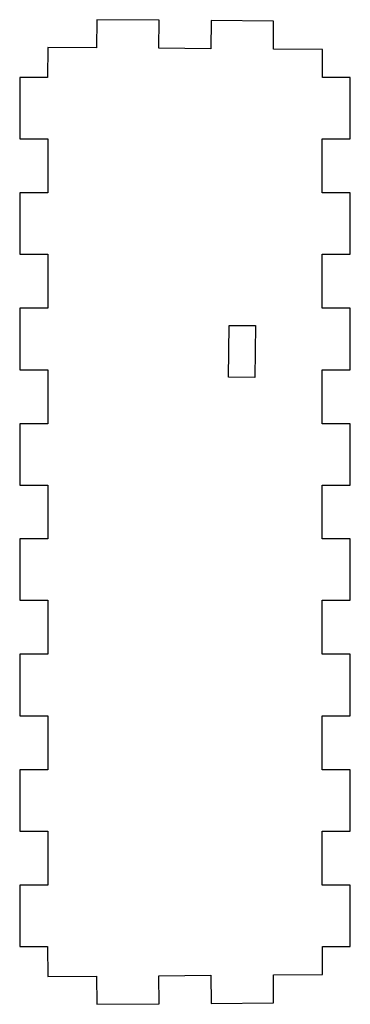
# Model space of a CAD drawing. Header units: millimetres. Extents: x -18 to 18, y -53 to 53.
import ezdxf

# ---------------------------------------------------------------- set-up
doc = ezdxf.new("R2010")
doc.units = ezdxf.units.MM
doc.layers.get('0').update_dxf_attribs({"linetype": 'CONTINUOUS'})

msp = doc.modelspace()

# ---------------------------------------------------------------- linework, layer by layer
for p, q in [((-9.43, 52.59), (-9.45, 49.59)), ((-2.77, 52.54), (-9.43, 52.59)), ((-2.8, 49.54), (-2.77, 52.54)), ((2.8, 52.49), (2.77, 49.49)), ((9.46, 52.44), (2.8, 52.49)), ((9.46, 49.44), (9.46, 52.44)), ((-14.65, 49.63), (-14.68, 46.42)), ((-9.45, 49.59), (-14.65, 49.63)), ((2.77, 49.49), (-2.8, 49.54)), ((14.68, 49.39), (9.46, 49.44)), ((14.68, 46.42), (14.68, 49.39)), ((-14.68, 46.42), (-17.66, 46.42)), ((-17.66, 46.42), (-17.66, 39.86)), ((17.66, 46.42), (14.68, 46.42)), ((17.66, 39.86), (17.66, 46.42)), ((-17.66, 39.86), (-14.66, 39.86)), ((-14.66, 39.86), (-14.66, 34.09)), ((14.66, 34.09), (14.66, 39.86)), ((14.66, 39.86), (17.66, 39.86)), ((-14.66, 34.09), (-17.66, 34.09)), ((-17.66, 34.09), (-17.66, 27.53)), ((17.66, 34.09), (14.66, 34.09)), ((17.66, 27.53), (17.66, 34.09)), ((-17.66, 27.53), (-14.66, 27.53)), ((-14.66, 27.53), (-14.66, 21.76)), ((14.66, 21.76), (14.66, 27.53)), ((14.66, 27.53), (17.66, 27.53)), ((-14.66, 21.76), (-17.66, 21.76)), ((-17.66, 21.76), (-17.66, 15.2)), ((17.66, 21.76), (14.66, 21.76)), ((17.66, 15.2), (17.66, 21.76)), ((4.65, 14.39), (4.72, 19.94)), ((4.72, 19.94), (7.52, 19.91)), ((7.52, 19.91), (7.45, 14.36)), ((-17.66, 15.2), (-14.66, 15.2)), ((-14.66, 15.2), (-14.66, 9.43)), ((14.66, 9.43), (14.66, 15.2)), ((14.66, 15.2), (17.66, 15.2)), ((7.45, 14.36), (4.65, 14.39)), ((-14.66, 9.43), (-17.66, 9.43)), ((-17.66, 9.43), (-17.66, 2.87)), ((17.66, 9.43), (14.66, 9.43)), ((17.66, 2.87), (17.66, 9.43)), ((-17.66, 2.87), (-14.66, 2.87)), ((-14.66, 2.87), (-14.66, -2.87)), ((14.66, -2.87), (14.66, 2.87)), ((14.66, 2.87), (17.66, 2.87)), ((-14.66, -2.87), (-17.66, -2.87)), ((-17.66, -2.87), (-17.66, -9.43)), ((17.66, -2.87), (14.66, -2.87)), ((17.66, -9.43), (17.66, -2.87)), ((-17.66, -9.43), (-14.66, -9.43)), ((-14.66, -9.43), (-14.66, -15.2)), ((14.66, -15.2), (14.66, -9.43)), ((14.66, -9.43), (17.66, -9.43)), ((-14.66, -15.2), (-17.66, -15.2)), ((-17.66, -15.2), (-17.66, -21.76)), ((17.66, -15.2), (14.66, -15.2)), ((17.66, -21.76), (17.66, -15.2)), ((-17.66, -21.76), (-14.66, -21.76)), ((-14.66, -21.76), (-14.66, -27.53)), ((14.66, -27.53), (14.66, -21.76)), ((14.66, -21.76), (17.66, -21.76)), ((-14.66, -27.53), (-17.66, -27.53)), ((-17.66, -27.53), (-17.66, -34.09)), ((17.66, -27.53), (14.66, -27.53)), ((17.66, -34.09), (17.66, -27.53)), ((-17.66, -34.09), (-14.66, -34.09)), ((-14.66, -34.09), (-14.66, -39.86)), ((14.66, -39.86), (14.66, -34.09)), ((14.66, -34.09), (17.66, -34.09)), ((-14.66, -39.86), (-17.66, -39.86)), ((-17.66, -39.86), (-17.66, -46.42)), ((17.66, -39.86), (14.66, -39.86)), ((17.66, -46.42), (17.66, -39.86)), ((-17.66, -46.42), (-14.68, -46.42)), ((-14.68, -46.42), (-14.65, -49.63)), ((14.68, -49.39), (14.68, -46.42)), ((14.68, -46.42), (17.66, -46.42)), ((9.46, -49.44), (14.68, -49.39)), ((-14.65, -49.63), (-9.45, -49.59)), ((-9.45, -49.59), (-9.43, -52.59)), ((-2.8, -49.54), (2.77, -49.49)), ((-2.77, -52.54), (-2.8, -49.54)), ((2.77, -49.49), (2.8, -52.49)), ((9.46, -52.44), (9.46, -49.44)), ((-9.43, -52.59), (-2.77, -52.54)), ((2.8, -52.49), (9.46, -52.44))]:
    msp.add_line(p, q)

doc.saveas('drawing.dxf')
